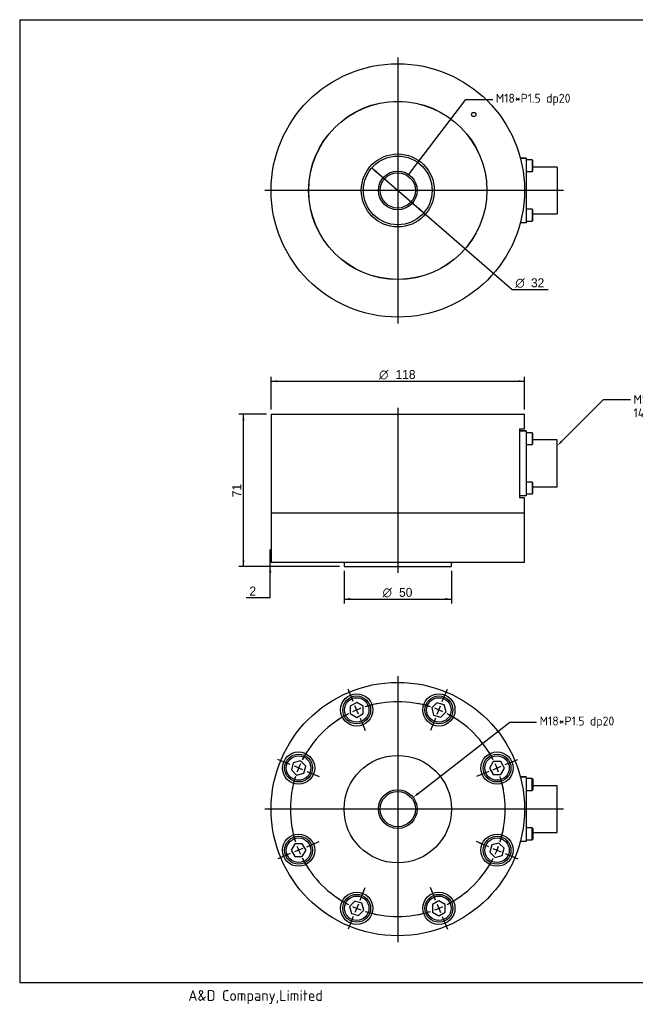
# Model space of a CAD drawing. Header units: millimetres. Extents: x 29 to 671, y 17 to 477.
# Tile 1 of 2: x 29 to 316, y 19 to 477. Entities that reach past the tile are written whole.
import ezdxf
from ezdxf import colors
from ezdxf.entities.mleader import LeaderData, LeaderLine
from ezdxf.enums import TextEntityAlignment as Align
from ezdxf.lldxf.tags import DXFTag
from ezdxf.math import Vec2, Vec3

# ---------------------------------------------------------------- set-up
doc = ezdxf.new("R2010")
doc.units = ezdxf.units.MM
doc.header["$LTSCALE"] = 1.666667
for name, color, linetype in [('A4', 7, 'Continuous'), ('Default', 7, 'Continuous'), ('entry', 7, 'Continuous'), ('보임', 7, 'Continuous'), ('중심선', 7, 'Continuous')]:
    doc.layers.add(name, color=color, linetype=linetype)
doc.styles.add('SEACAD_Solid_Edge_ANSI', font='seans.ttf')
doc.styles.add('SEACAD_Solid_Edge_ANSI1_Symbols', font='semeca1.ttf')
tags = doc.linetypes.add('CENTER2', pattern=[28.575, 19.05, -3.175, 3.175, -3.175]).pattern_tags.tags
tags[10:11] = [DXFTag(74, 4), DXFTag(75, 0), DXFTag(340, '0'), DXFTag(46, 0.0), DXFTag(50, 0.0), DXFTag(44, 0.0), DXFTag(45, 0.0)]
tags[8:9] = [DXFTag(74, 4), DXFTag(75, 0), DXFTag(340, '0'), DXFTag(46, 0.0), DXFTag(50, 0.0), DXFTag(44, 0.0), DXFTag(45, 0.0)]
tags[6:7] = [DXFTag(74, 4), DXFTag(75, 0), DXFTag(340, '0'), DXFTag(46, 0.0), DXFTag(50, 0.0), DXFTag(44, 0.0), DXFTag(45, 0.0)]
tags[4:5] = [DXFTag(74, 4), DXFTag(75, 0), DXFTag(340, '0'), DXFTag(46, 0.0), DXFTag(50, 0.0), DXFTag(44, 0.0), DXFTag(45, 0.0)]
doc.dimstyles.new('AD', dxfattribs={"dimtxt": 4.166667, "dimasz": 2.916667, "dimexe": 2.083333, "dimexo": 2.083333, "dimgap": 1.041667, "dimtad": 1, "dimdec": 7, "dimdsep": 46, "dimtxsty": 'SEACAD_Solid_Edge_ANSI', "dimblk1": '_SE_FILLED', "dimblk2": '_SE_FILLED', "dimsah": 1, "dimcen": 2.083333, "dimazin": 0, "dimtfac": 0.6, "dimtdec": 6, "dimtmove": 0, "dimatfit": 3, "dimfxl": 1, "dimarcsym": 0})

# ---------------------------------------------------------------- blocks, each defined once
blk = doc.blocks.new('_SE_FILLED')
at = {"color": 0}
blk.add_line((0, 0), (-1, 0), dxfattribs=at)
blk.add_solid([(0, 0), (-1, -0.1665), (-1, 0.1665), (0, 0)], dxfattribs=at)
blk = doc.blocks.new('SEANNOT_GROUP2')
at = {"layer": '중심선', "color": 7, "linetype": 'CENTER2'}
blk.add_line((205.18, 171.82), (205.18, 47.98), dxfattribs=at)
blk = doc.blocks.new('SEANNOT_GROUP3')
at = {"layer": '중심선', "color": 7, "linetype": 'CENTER2'}
blk.add_line((282.3, 109.9), (143.26, 109.9), dxfattribs=at)
blk = doc.blocks.new('SE')
at = {"layer": 'Default', "color": 7, "linetype": 'CENTER2'}
for start, end in [(72.2746, 107.7254), (117.2746, 152.7254), (27.2746, 62.7254), (162.2746, 197.7254), (342.2746, 17.7254), (207.2746, 242.7254), (297.2746, 332.7254), (252.2746, 287.7254)]:
    blk.add_arc((205.18, 109.9), 50, start, end, dxfattribs=at)
blk = doc.blocks.new('SEANNOT_GROUP4')
at = {"layer": '중심선', "color": 7, "linetype": 'CENTER2'}
for p, q in [((247.52, 92.36), (243.41, 94.06)), ((249.45, 91.56), (253.3, 89.97)), ((255.22, 89.17), (259.33, 87.47))]:
    blk.add_line(p, q, dxfattribs=at)
for start, end in [(342.2746, 347.374), (335.1127, 339.8873), (327.626, 332.7254)]:
    blk.add_arc((205.18, 109.9), 50, start, end, dxfattribs=at)
blk = doc.blocks.new('SEANNOT_GROUP5')
at = {"layer": '중심선', "color": 7, "linetype": 'CENTER2'}
for p, q in [((255.22, 130.63), (261, 133.02)), ((249.45, 128.24), (253.3, 129.83)), ((247.52, 127.44), (241.75, 125.05))]:
    blk.add_line(p, q, dxfattribs=at)
for start, end in [(27.2746, 34.4366), (20.1127, 24.8873), (10.5634, 17.7254)]:
    blk.add_arc((205.18, 109.9), 50, start, end, dxfattribs=at)
blk = doc.blocks.new('SEANNOT_GROUP6')
at = {"layer": '중심선', "color": 7, "linetype": 'CENTER2'}
for p, q in [((247.52, 92.36), (241.75, 94.75)), ((249.45, 91.56), (253.3, 89.97)), ((255.22, 89.17), (261, 86.78))]:
    blk.add_line(p, q, dxfattribs=at)
for start, end in [(342.2746, 349.4366), (335.1127, 339.8873), (325.5634, 332.7254)]:
    blk.add_arc((205.18, 109.9), 50, start, end, dxfattribs=at)
blk = doc.blocks.new('SEANNOT_GROUP7')
at = {"layer": '중심선', "color": 7, "linetype": 'CENTER2'}
for p, q in [((155.14, 130.63), (149.36, 133.02)), ((160.91, 128.24), (157.06, 129.83)), ((162.83, 127.44), (168.61, 125.05))]:
    blk.add_line(p, q, dxfattribs=at)
for start, end in [(145.5634, 152.7254), (155.1127, 159.8873), (162.2746, 169.4366)]:
    blk.add_arc((205.18, 109.9), 50, start, end, dxfattribs=at)
blk = doc.blocks.new('SEANNOT_GROUP8')
at = {"layer": '중심선', "color": 7, "linetype": 'CENTER2'}
for p, q in [((184.45, 159.94), (182.06, 165.72)), ((186.84, 154.17), (185.25, 158.02)), ((187.64, 152.25), (190.03, 146.47))]:
    blk.add_line(p, q, dxfattribs=at)
for start, end in [(110.1127, 114.8873), (100.5634, 107.7254), (117.2746, 124.4366)]:
    blk.add_arc((205.18, 109.9), 50, start, end, dxfattribs=at)
blk = doc.blocks.new('SEANNOT_GROUP9')
at = {"layer": '중심선', "color": 7, "linetype": 'CENTER2'}
for p, q in [((225.91, 159.94), (228.3, 165.72)), ((223.52, 154.17), (225.11, 158.02)), ((222.72, 152.25), (220.33, 146.47))]:
    blk.add_line(p, q, dxfattribs=at)
for start, end in [(72.2746, 79.4366), (65.1127, 69.8873), (55.5634, 62.7254)]:
    blk.add_arc((205.18, 109.9), 50, start, end, dxfattribs=at)
blk = doc.blocks.new('SEANNOT_GROUP10')
at = {"layer": '중심선', "color": 7, "linetype": 'CENTER2'}
for p, q in [((222.72, 67.56), (220.33, 73.33)), ((223.52, 65.63), (225.11, 61.78)), ((225.91, 59.86), (228.3, 54.08))]:
    blk.add_line(p, q, dxfattribs=at)
for start, end in [(290.1127, 294.8873), (297.2746, 304.4366), (280.5634, 287.7254)]:
    blk.add_arc((205.18, 109.9), 50, start, end, dxfattribs=at)
blk = doc.blocks.new('SEANNOT_GROUP11')
at = {"layer": '중심선', "color": 7, "linetype": 'CENTER2'}
for p, q in [((187.64, 67.56), (190.03, 73.33)), ((186.84, 65.63), (185.25, 61.78)), ((184.45, 59.86), (182.06, 54.08))]:
    blk.add_line(p, q, dxfattribs=at)
for start, end in [(235.5634, 242.7254), (245.1127, 249.8873), (252.2746, 259.4366)]:
    blk.add_arc((205.18, 109.9), 50, start, end, dxfattribs=at)
blk = doc.blocks.new('SEANNOT_GROUP12')
at = {"layer": '중심선', "color": 7, "linetype": 'CENTER2'}
for p, q in [((162.83, 92.36), (168.61, 94.75)), ((155.14, 89.17), (149.36, 86.78)), ((160.91, 91.56), (157.06, 89.97))]:
    blk.add_line(p, q, dxfattribs=at)
for start, end in [(190.5634, 197.7254), (200.1127, 204.8873), (207.2746, 214.4366)]:
    blk.add_arc((205.18, 109.9), 50, start, end, dxfattribs=at)
blk = doc.blocks.new('SEANNOT_GROUP13')
at = {"layer": '중심선', "color": 7, "linetype": 'CENTER2'}
blk.add_line((205.18, 296.81), (205.18, 219.98), dxfattribs=at)
blk = doc.blocks.new('SEANNOT_GROUP14')
at = {"layer": '중심선', "color": 7, "linetype": 'CENTER2'}
blk.add_line((282.3, 397.99), (143.26, 397.99), dxfattribs=at)
blk = doc.blocks.new('SEANNOT_GROUP15')
at = {"layer": '중심선', "color": 7, "linetype": 'CENTER2'}
blk.add_line((205.18, 459.91), (205.18, 336.08), dxfattribs=at)
blk = doc.blocks.new('SE1')
at = {"layer": '보임', "color": 7, "linetype": 'Continuous'}
for p, q in [((146.18, 293.89), (264.18, 293.89)), ((146.18, 293.89), (146.18, 247.89)), ((264.18, 286.99), (264.18, 293.89)), ((261.88, 286.99), (264.18, 286.99)), ((261.88, 286.99), (261.88, 254.79)), ((264.98, 285.98), (261.88, 285.98)), ((261.88, 285.98), (264.98, 285.98)), ((264.98, 285.98), (264.98, 282.4)), ((267.68, 285.14), (264.98, 285.14)), ((267.68, 285.14), (267.68, 279.64)), ((267.98, 284.84), (267.68, 285.14)), ((267.98, 279.94), (267.98, 284.84)), ((264.98, 282.4), (264.98, 259.39)), ((267.68, 279.64), (267.98, 279.94)), ((279.38, 281.79), (267.98, 281.79)), ((279.38, 259.99), (279.38, 281.79)), ((264.98, 279.64), (267.68, 279.64)), ((267.68, 262.14), (264.98, 262.14)), ((267.68, 262.14), (267.68, 256.64)), ((267.98, 261.84), (267.68, 262.14)), ((267.98, 256.94), (267.98, 261.84)), ((264.98, 259.39), (264.98, 255.8)), ((267.68, 256.64), (267.98, 256.94)), ((267.98, 259.99), (279.38, 259.99)), ((264.98, 255.8), (261.88, 255.8)), ((264.18, 254.79), (261.88, 254.79)), ((264.18, 247.89), (264.18, 254.79)), ((264.98, 256.64), (267.68, 256.64)), ((146.18, 247.89), (264.18, 247.89)), ((146.18, 247.89), (146.18, 224.89)), ((146.18, 247.89), (264.18, 247.89)), ((264.18, 224.89), (264.18, 247.89)), ((146.18, 224.89), (264.18, 224.89)), ((180.18, 224.89), (180.18, 222.89)), ((230.18, 222.89), (230.18, 224.89)), ((180.18, 222.89), (230.18, 222.89))]:
    blk.add_line(p, q, dxfattribs=at)
blk = doc.blocks.new('SE2')
at = {"layer": '보임', "color": 7, "linetype": 'Continuous'}
for p, q in [((262.22, 413.08), (264.98, 413.08)), ((264.98, 413.08), (262.22, 413.08)), ((264.98, 413.08), (264.98, 409.5)), ((267.68, 412.24), (264.98, 412.24)), ((264.98, 409.5), (264.98, 386.49)), ((267.68, 412.24), (267.68, 406.74)), ((267.98, 411.94), (267.68, 412.24)), ((267.98, 407.04), (267.98, 411.94)), ((279.38, 408.89), (267.98, 408.89)), ((279.38, 408.89), (279.38, 387.09)), ((264.98, 406.74), (267.68, 406.74)), ((267.68, 406.74), (267.98, 407.04)), ((267.68, 389.24), (264.98, 389.24)), ((264.98, 386.49), (264.98, 382.9)), ((267.68, 389.24), (267.68, 383.74)), ((267.98, 388.94), (267.68, 389.24)), ((267.98, 384.04), (267.98, 388.94)), ((267.98, 387.09), (279.38, 387.09)), ((264.98, 382.9), (262.22, 382.9)), ((264.98, 383.74), (267.68, 383.74)), ((267.68, 383.74), (267.98, 384.04))]:
    blk.add_line(p, q, dxfattribs=at)
for centre, radius in [((205.18, 397.99), 59), ((205.18, 397.99), 41.5), ((205.18, 397.99), 41.45), ((240.53, 433.35), 1), ((205.18, 397.99), 17), ((205.18, 397.99), 17), ((205.18, 397.99), 16), ((205.18, 397.99), 9), ((205.18, 397.99), 8.19)]:
    blk.add_circle(centre, radius, dxfattribs=at)
blk = doc.blocks.new('SE3')
at = {"layer": '보임', "color": 7, "linetype": 'Continuous'}
for p, q in [((183.05, 157.83), (183.04, 154.36)), ((186.05, 159.56), (183.05, 157.83)), ((189.05, 157.83), (186.05, 159.56)), ((189.04, 154.36), (189.05, 157.83)), ((223.42, 159.44), (220.97, 156.99)), ((220.97, 156.99), (221.86, 153.65)), ((226.76, 158.54), (223.42, 159.44)), ((227.66, 155.2), (226.76, 158.54)), ((183.04, 154.36), (186.04, 152.63)), ((186.04, 152.63), (189.04, 154.36)), ((221.86, 153.65), (225.21, 152.75)), ((225.21, 152.75), (227.66, 155.2)), ((156.54, 131.49), (155.64, 128.14)), ((159.88, 132.38), (156.54, 131.49)), ((162.33, 129.93), (159.88, 132.38)), ((161.43, 126.59), (162.33, 129.93)), ((249.64, 132.04), (247.91, 129.04)), ((247.91, 129.04), (249.64, 126.04)), ((253.11, 132.03), (249.64, 132.04)), ((253.1, 126.03), (254.84, 129.03)), ((254.84, 129.03), (253.11, 132.03)), ((155.64, 128.14), (158.09, 125.69)), ((158.09, 125.69), (161.43, 126.59)), ((249.64, 126.04), (253.1, 126.03)), ((262.22, 124.99), (264.98, 124.99)), ((264.98, 124.99), (262.22, 124.99)), ((264.98, 124.99), (264.98, 121.41)), ((267.68, 124.15), (264.98, 124.15)), ((267.68, 118.65), (267.68, 124.15)), ((267.98, 123.85), (267.68, 124.15)), ((267.98, 123.85), (267.98, 118.95)), ((264.98, 121.41), (264.98, 98.4)), ((279.38, 120.8), (267.98, 120.8)), ((279.38, 99), (279.38, 120.8)), ((264.98, 118.65), (267.68, 118.65)), ((267.68, 118.65), (267.98, 118.95)), ((267.68, 101.15), (264.98, 101.15)), ((267.68, 95.65), (267.68, 101.15)), ((267.98, 100.85), (267.68, 101.15)), ((264.98, 98.4), (264.98, 94.81)), ((267.98, 100.85), (267.98, 95.95)), ((267.98, 99), (279.38, 99)), ((157.25, 93.77), (155.52, 90.77)), ((160.72, 93.77), (157.25, 93.77)), ((162.45, 90.77), (160.72, 93.77)), ((248.92, 93.22), (248.03, 89.87)), ((252.27, 94.11), (248.92, 93.22)), ((254.72, 91.66), (252.27, 94.11)), ((264.98, 94.81), (262.22, 94.81)), ((264.98, 95.65), (267.68, 95.65)), ((267.68, 95.65), (267.98, 95.95)), ((155.52, 90.77), (157.25, 87.77)), ((157.25, 87.77), (160.72, 87.77)), ((160.72, 87.77), (162.45, 90.77)), ((248.03, 89.87), (250.48, 87.42)), ((250.48, 87.42), (253.82, 88.32)), ((253.82, 88.32), (254.72, 91.66)), ((185.15, 67.05), (182.7, 64.61)), ((182.7, 64.61), (183.59, 61.26)), ((188.5, 66.16), (185.15, 67.05)), ((189.39, 62.81), (188.5, 66.16)), ((224.31, 67.17), (221.31, 65.44)), ((221.31, 65.44), (221.31, 61.98)), ((227.31, 65.44), (224.31, 67.17)), ((227.31, 61.97), (227.31, 65.44)), ((183.59, 61.26), (186.94, 60.36)), ((186.94, 60.36), (189.39, 62.81)), ((221.31, 61.98), (224.31, 60.24)), ((224.31, 60.24), (227.31, 61.97))]:
    blk.add_line(p, q, dxfattribs=at)
for centre, radius in [((205.18, 109.9), 59), ((186.05, 156.1), 7.5), ((186.05, 156.1), 6.5), ((186.05, 156.1), 5.7), ((224.31, 156.1), 7.5), ((224.31, 156.1), 6.5), ((224.31, 156.1), 5.7), ((158.99, 129.04), 7.5), ((158.99, 129.04), 6.5), ((158.99, 129.04), 5.7), ((205.18, 109.9), 25), ((251.37, 129.04), 7.5), ((251.37, 129.04), 6.5), ((251.37, 129.04), 5.7), ((205.18, 109.9), 9), ((205.18, 109.9), 8.19), ((158.99, 90.77), 7.5), ((158.99, 90.77), 6.5), ((158.99, 90.77), 5.7), ((251.37, 90.77), 7.5), ((251.37, 90.77), 6.5), ((251.37, 90.77), 5.7), ((186.05, 63.71), 7.5), ((186.05, 63.71), 6.5), ((186.05, 63.71), 5.7), ((224.31, 63.71), 7.5), ((224.31, 63.71), 6.5), ((224.31, 63.71), 5.7)]:
    blk.add_circle(centre, radius, dxfattribs=at)
blk = doc.blocks.new('DMBLK25')
at = {"layer": 'Default', "linetype": 'Continuous'}
for points in [[(132.85, 290.98), (133.82, 290.98), (133.33, 293.89)], [(132.85, 225.81), (133.33, 222.89), (133.82, 225.81)]]:
    blk.add_hatch(color=7, dxfattribs=at).paths.add_polyline_path(points)
at = {"layer": 'Default', "color": 7, "linetype": 'Continuous'}
for p, q in [((144.1, 293.89), (131.25, 293.89)), ((133.33, 222.89), (133.33, 293.89)), ((178.1, 222.89), (131.25, 222.89))]:
    blk.add_line(p, q, dxfattribs=at)
at = {"layer": 'Default', "color": 7, "linetype": 'Continuous', "style": 'SEACAD_Solid_Edge_ANSI'}
blk.add_text('71', height=4.167, rotation=90, dxfattribs=at).set_placement((128.13, 255.15), align=Align.TOP_LEFT)
blk = doc.blocks.new('DMBLK26')
at = {"layer": 'Default', "linetype": 'Continuous'}
for points in [[(145.35, 227.81), (145.83, 224.89), (146.32, 227.81)], [(145.35, 219.98), (146.32, 219.98), (145.83, 222.89)]]:
    blk.add_hatch(color=7, dxfattribs=at).paths.add_polyline_path(points)
at = {"layer": 'Default', "color": 7, "linetype": 'Continuous'}
for p, q in [((145.83, 208.32), (145.83, 230.73)), ((178.1, 222.89), (143.75, 222.89)), ((145.83, 208.32), (134.64, 208.32))]:
    blk.add_line(p, q, dxfattribs=at)
at = {"layer": 'Default', "color": 7, "linetype": 'Continuous', "style": 'SEACAD_Solid_Edge_ANSI'}
blk.add_text('2', height=4.17, dxfattribs=at).set_placement((136.1, 213.53), align=Align.TOP_LEFT)
blk = doc.blocks.new('DMBLK27')
at = {"layer": 'Default', "linetype": 'Continuous'}
for points in [[(149.1, 309.64), (146.18, 309.16), (149.1, 308.67)], [(261.26, 309.64), (261.26, 308.67), (264.18, 309.16)]]:
    blk.add_hatch(color=7, dxfattribs=at).paths.add_polyline_path(points)
at = {"layer": 'Default', "color": 7, "linetype": 'Continuous'}
for p, q in [((146.18, 295.98), (146.18, 311.24)), ((146.18, 309.16), (264.18, 309.16)), ((264.18, 295.98), (264.18, 311.24))]:
    blk.add_line(p, q, dxfattribs=at)
for s, height, style, p in [('O', 4.17, 'SEACAD_Solid_Edge_ANSI1_Symbols', (196.47, 314.37)), ('118', 4.167, 'SEACAD_Solid_Edge_ANSI', (204.14, 314.37))]:
    blk.add_text(s, height=height, dxfattribs=dict(at, style=style)).set_placement(p, align=Align.TOP_LEFT)
blk = doc.blocks.new('DMBLK28')
at = {"layer": 'Default', "linetype": 'Continuous'}
for points in [[(183.1, 207.24), (183.1, 208.21), (180.18, 207.72)], [(227.26, 207.24), (230.18, 207.72), (227.26, 208.21)]]:
    blk.add_hatch(color=7, dxfattribs=at).paths.add_polyline_path(points)
at = {"layer": 'Default', "color": 7, "linetype": 'Continuous'}
for p, q in [((180.18, 220.81), (180.18, 205.64)), ((230.18, 220.81), (230.18, 205.64)), ((180.18, 207.72), (230.18, 207.72))]:
    blk.add_line(p, q, dxfattribs=at)
for s, height, style, p in [('O', 4.17, 'SEACAD_Solid_Edge_ANSI1_Symbols', (198.1, 212.93)), ('50', 4.167, 'SEACAD_Solid_Edge_ANSI', (205.77, 212.93))]:
    blk.add_text(s, height=height, dxfattribs=dict(at, style=style)).set_placement(p, align=Align.TOP_LEFT)
blk = doc.blocks.new('DMBLK29')
at = {"layer": 'Default', "linetype": 'Continuous'}
for points in [[(195.61, 406.93), (193.08, 408.47), (194.97, 406.19)], [(215.39, 389.8), (214.75, 389.06), (217.28, 387.52)]]:
    blk.add_hatch(color=7, dxfattribs=at).paths.add_polyline_path(points)
at = {"layer": 'Default', "color": 7, "linetype": 'Continuous'}
for p, q in [((193.08, 408.47), (217.28, 387.52)), ((217.28, 387.52), (258.47, 351.87)), ((258.47, 351.87), (275.13, 351.87))]:
    blk.add_line(p, q, dxfattribs=at)
for s, height, style, p in [('O', 4.17, 'SEACAD_Solid_Edge_ANSI1_Symbols', (259.93, 357.07)), ('32', 4.167, 'SEACAD_Solid_Edge_ANSI', (267.18, 357.07))]:
    blk.add_text(s, height=height, dxfattribs=dict(at, style=style)).set_placement(p, align=Align.TOP_LEFT)

msp = doc.modelspace()

# ---------------------------------------------------------------- linework, layer by layer
at = {"layer": 'A4', "color": 7, "linetype": 'Continuous'}
for p, q in [((29.16666867, 477.49999961), (29.16666867, 29.16666628)), ((29.16666867, 477.49999961), (670.83333533, 477.49999961)), ((29.16666867, 29.16666628), (670.83333533, 29.16666628))]:
    msp.add_line(p, q, dxfattribs=at)

# ---------------------------------------------------------------- block references
at = {"layer": 'Default'}
for name in ['SE2', 'SE1', 'SE3', 'SEANNOT_GROUP8', 'SEANNOT_GROUP9', 'SE', 'SEANNOT_GROUP7', 'SEANNOT_GROUP5', 'SEANNOT_GROUP12', 'SEANNOT_GROUP6', 'SEANNOT_GROUP4', 'SEANNOT_GROUP11', 'SEANNOT_GROUP10']:
    msp.add_blockref(name, (0, 0), dxfattribs=at)
at = {"layer": '중심선'}
for name in ['SEANNOT_GROUP15', 'SEANNOT_GROUP14', 'SEANNOT_GROUP13', 'SEANNOT_GROUP2', 'SEANNOT_GROUP3']:
    msp.add_blockref(name, (0, 0), dxfattribs=at)

# ---------------------------------------------------------------- texts
at = {"layer": 'entry', "insert": (107.64372226, 25.61023733), "char_height": 5, "width": 90.6604821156, "attachment_point": 1}
msp.add_mtext('{\\fSolid Edge ANSI|b0||i0||c0|p34;\\C7;\\H5.;\\W1.;A&D Company,Limited}', dxfattribs=at)

# ---------------------------------------------------------------- dimensions: what is measured, and where the dimension line sits
at = {"layer": 'Default', "color": 7, "linetype": 'Continuous'}
dim = msp.add_diameter_dim_2p(p1=(193.08222403, 408.46667078), p2=(217.27657731, 387.52309732), text='\\A1;<>', dimstyle='AD', override={"dimtofl": 0, "dimtolj": 1}, dxfattribs=at)
dim.commit()
dim.dimension.update_dxf_attribs({"geometry": 'DMBLK29', "text_midpoint": (258.46904603, 351.86529382), "dimtype": 163})
for base, p1, p2, angle, text, picture, middle, dimtype in [((146.1794006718, 309.158552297), (146.1794006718, 293.8932765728), (264.1794006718, 293.8932765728), 0, '\\A1;%%C <>', 'DMBLK27', (205.1793997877, 309.158552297), 161), ((133.3346698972, 293.8932765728), (180.1794006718, 222.8932765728), (146.1794006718, 293.8932765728), 90, '\\A1;<>', 'DMBLK25', (133.3346698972, 258.3932752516), 160), ((180.17940067, 207.72141095), (180.17940067, 222.89327657), (230.17940067, 222.89327657), 0, '\\A1;%%C <>', 'DMBLK28', (205.17940011, 207.72141095), 161)]:
    dim = msp.add_linear_dim(base=base, p1=p1, p2=p2, angle=angle, text=text, dimstyle='AD', dxfattribs=at)
    dim.commit()
    dim.dimension.update_dxf_attribs({"geometry": picture, "text_midpoint": middle, "dimtype": dimtype})
dim = msp.add_linear_dim(base=(145.83467039, 224.89327657), p1=(180.17940067, 222.89327657), p2=(146.17940067, 224.89327657), angle=90, text='\\A1;<>', dimstyle='AD', override={"dimtmove": 1}, dxfattribs=at)
dim.commit()
dim.dimension.update_dxf_attribs({"geometry": 'DMBLK26', "text_midpoint": (134.64221575, 208.32443145), "dimtype": 160})

# ---------------------------------------------------------------- leaders
ml = msp.add_multileader_mtext('Standard', dxfattribs=at)
ml.set_content('{\\pxsm0.9;\\fSolid Edge ANSI|b0||i0||c0|p34;\\W1.;M18*P1.5 dp20\\P}', color=256)
ml.set_leader_properties()
ml.set_arrow_properties(name='_SE_FILLED')
ml.build(insert=Vec2(0, 0))
ml.multileader.update_dxf_attribs({"dogleg_length": 12.5, "arrow_head_size": 2.91666667})
ctx = ml.context
ctx.base_point, ctx.char_height, ctx.arrow_head_size, ctx.landing_gap_size = Vec3(248.81715942, 440.27884762), 4.1666666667, 2.91666667, 1.45833333
notes = []
notes.append((ctx, [(0, (1, 1, 0), (236.85882608, 440.36218095), (1, 0), 12.5, [(0, [(210.32298283, 405.38024542)], 0, [])])]))
ctx.mtext.insert = Vec3(250.81715942, 443.01065393)
ml = msp.add_multileader_mtext('Standard', dxfattribs=at)
ml.set_content('{\\pxsm0.9;\\fSolid Edge ANSI|b0||i0||c0|p34;\\W1.;MS  Connector\\P14S-6P\\P}', color=256)
ml.set_leader_properties()
ml.build(insert=Vec2(0, 0))
ml.multileader.update_dxf_attribs({"dogleg_length": 12.5, "arrow_head_size": 2.91666667})
ctx = ml.context
ctx.base_point, ctx.char_height, ctx.arrow_head_size, ctx.landing_gap_size = Vec3(312.93240093, 300.57446354), 4.1666666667, 2.91666667, 1.45833333
notes.append((ctx, [(0, (1, 1, 0), (300.9740676, 300.65779687), (1, 0), 12.5, [(0, [(279.37940067, 279.08189684)], 0, [])])]))
ctx.mtext.insert = Vec3(314.93240093, 302.75989868)
ml = msp.add_multileader_mtext('Standard', dxfattribs=at)
ml.set_content('{\\pxsm0.9;\\fSolid Edge ANSI|b0||i0||c0|p34;\\W1.;M18*P1.5 dp20\\P}', color=256)
ml.set_leader_properties()
ml.build(insert=Vec2(0, 0))
ml.multileader.update_dxf_attribs({"dogleg_length": 12.5, "arrow_head_size": 2.91666667})
ctx = ml.context
ctx.base_point, ctx.char_height, ctx.arrow_head_size, ctx.landing_gap_size = Vec3(269.21910249, 150.27511959), 4.1666666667, 2.91666667, 1.45833333
notes.append((ctx, [(0, (1, 1, 0), (257.26076915, 150.35845292), (1, 0), 12.5, [(0, [(212.33240795, 115.36342825)], 0, [])])]))
ctx.mtext.insert = Vec3(271.21910249, 153.0069259)
for ctx, leaders in notes:
    for number, flags, end, landing, length, lines in leaders:
        leader = LeaderData()
        leader.index, (leader.has_last_leader_line, leader.has_dogleg_vector, leader.attachment_direction) = number, flags
        leader.last_leader_point, leader.dogleg_vector, leader.dogleg_length = Vec3(end), Vec3(landing), length
        for number, points, colour, breaks in lines:
            line = LeaderLine()
            line.index, line.vertices, line.color, line.breaks = number, Vec3.list(points), colors.encode_raw_color(colour), breaks
            leader.lines.append(line)
        ctx.leaders.append(leader)

doc.saveas('drawing.dxf')
